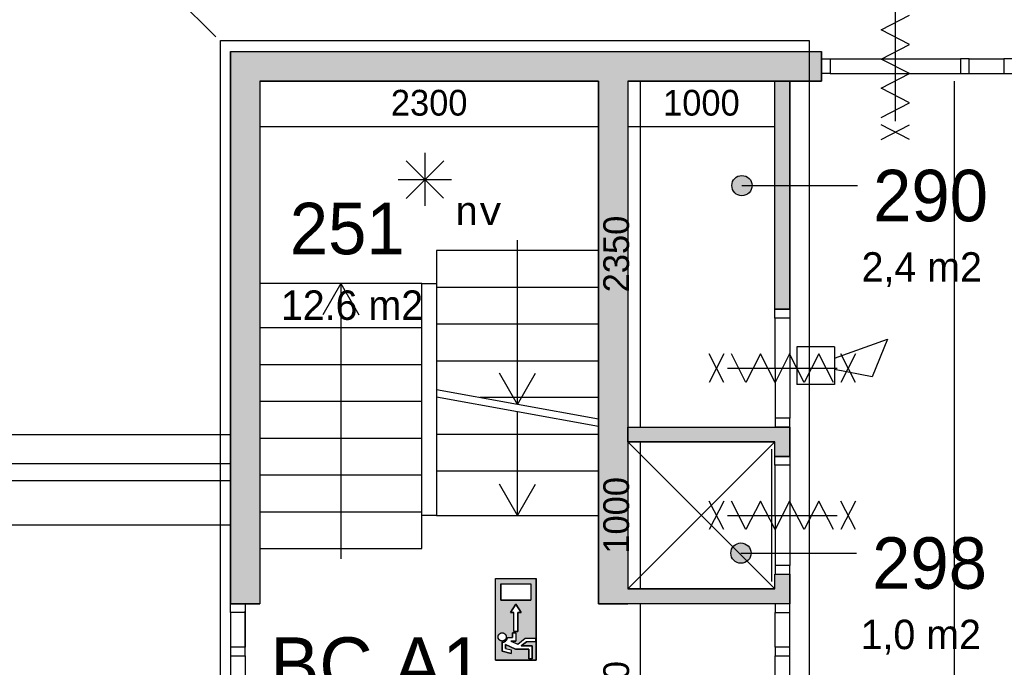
# Model space of a CAD drawing. Extents: x 393774 to 561444, y -100020 to -6220.
# Tile 9 of 47: x 499512 to 506203, y -81502 to -77103. Entities that reach past the tile are written whole.
import ezdxf
from ezdxf.enums import TextEntityAlignment as Align

# ---------------------------------------------------------------- set-up
doc = ezdxf.new("R2010")
doc.units = 0
doc.header["$MEASUREMENT"] = 0
doc.header["$PDMODE"] = 35
doc.header["$PDSIZE"] = -0.5
doc.layers.get('0').update_dxf_attribs({"linetype": 'CONTINUOUS'})
doc.layers.get('DEFPOINTS').update_dxf_attribs({"linetype": 'CONTINUOUS'})
for name, color, linetype in [('AA$1A---_ARCEER', 252, 'CONTINUOUS'), ('AL21----_BUITENWAND', 252, 'CONTINUOUS'), ('AL22----_BINNENWAND', 252, 'CONTINUOUS'), ('AL24----_TRAPPEN', 252, 'CONTINUOUS'), ('AL32----_BINNENKOZIJN', 252, 'CONTINUOUS'), ('AM$1A---_MAATVOERING', 252, 'CONTINUOUS'), ('Brandweer', 252, 'CONTINUOUS'), ('LAYER01', 252, 'CONTINUOUS'), ('M2', 252, 'CONTINUOUS'), ('OMPARTIMENTERING', 252, 'CONTINUOUS')]:
    doc.layers.add(name, color=color, linetype=linetype)
doc.styles.add('B-01', font='b-gbp')
doc.styles.add('MONOTXT', font='MONOTXT')
doc.dimstyles.new('BBA_STAND', dxfattribs={"dimtxt": 175, "dimasz": 1, "dimexe": 1, "dimexo": 0.001, "dimgap": 75, "dimtad": 1, "dimdec": 0, "dimzin": 0, "dimdsep": 46, "dimtxsty": 'B-01', "dimblk": 'NONE', "dimblk1": 'NONE', "dimblk2": 'PIJL1', "dimcen": 1, "dimse1": 1, "dimse2": 1, "dimclrd": 256, "dimclre": 1, "dimclrt": 256, "dimadec": 0, "dimazin": 0, "dimtfac": 1, "dimtdec": 0, "dimtmove": 0, "dimatfit": 0, "dimldrblk": 'PIJL1', "dimfxl": 1, "dimtolj": 1, "dimtzin": 0, "dimarcsym": 0})

# ---------------------------------------------------------------- blocks, each defined once
blk = doc.blocks.new('*D70')
at = {"layer": 'AM$1A---_MAATVOERING', "lineweight": -2, "transparency": 16777216}
blk.add_line((503728.9, -77520.1), (503728.9, -79870.1), dxfattribs=at)
at = {"layer": 'DEFPOINTS', "color": 0, "transparency": 16777216}
for p in [(503870.9, -77520.1), (503728.9, -79870.1), (503870.9, -79870.1)]:
    blk.add_point(p, dxfattribs=at)
at = {"layer": 'AM$1A---_MAATVOERING', "transparency": 16777216, "insert": (503566.4, -78695.1), "char_height": 175, "attachment_point": 5, "rotation": 90, "style": 'B-01'}
blk.add_mtext('\\A1;2350', dxfattribs=at)
blk = doc.blocks.new('_None')
blk = doc.blocks.new('PIJL1')
at = {"color": 1, "linetype": 'ByBlock'}
blk.add_line((0, 82.6), (0, -82.6), dxfattribs=at)
blk.add_solid([(-100, 16.7), (-100, -16.7), (0, 0)], dxfattribs=at)
blk = doc.blocks.new('*D71')
at = {"layer": 'AM$1A---_MAATVOERING', "lineweight": -2, "transparency": 16777216}
blk.add_line((503444.3, -77831.1), (501144.3, -77831.1), dxfattribs=at)
at = {"layer": 'DEFPOINTS', "color": 0, "transparency": 16777216}
for p in [(501144.3, -77805.1), (503444.3, -77805.1), (501144.3, -77831.1)]:
    blk.add_point(p, dxfattribs=at)
at = {"layer": 'AM$1A---_MAATVOERING', "transparency": 16777216, "insert": (502294.3, -77668.6), "char_height": 175, "attachment_point": 5, "style": 'B-01'}
blk.add_mtext('\\A1;2300', dxfattribs=at)
blk = doc.blocks.new('*D72')
at = {"layer": 'AM$1A---_MAATVOERING', "lineweight": -2, "transparency": 16777216}
blk.add_line((504644.3, -77831.1), (503644.3, -77831.1), dxfattribs=at)
at = {"layer": 'DEFPOINTS', "color": 0, "transparency": 16777216}
for p in [(503644.3, -77831.1), (503644.3, -77831.1), (504644.3, -77831.1)]:
    blk.add_point(p, dxfattribs=at)
at = {"layer": 'AM$1A---_MAATVOERING', "transparency": 16777216, "insert": (504144.3, -77668.6), "char_height": 175, "attachment_point": 5, "style": 'B-01'}
blk.add_mtext('\\A1;1000', dxfattribs=at)
blk = doc.blocks.new('*D73')
at = {"layer": 'AM$1A---_MAATVOERING', "lineweight": -2, "transparency": 16777216}
blk.add_line((503728.9, -79970.1), (503728.9, -80970.1), dxfattribs=at)
at = {"layer": 'DEFPOINTS', "color": 0, "transparency": 16777216}
for p in [(503902.9, -79970.1), (503728.9, -80970.1), (503902.9, -80970.1)]:
    blk.add_point(p, dxfattribs=at)
at = {"layer": 'AM$1A---_MAATVOERING', "transparency": 16777216, "insert": (503566.4, -80470.1), "char_height": 175, "attachment_point": 5, "rotation": 90, "style": 'B-01'}
blk.add_mtext('\\A1;1000', dxfattribs=at)
blk = doc.blocks.new('*D74')
at = {"layer": 'AM$1A---_MAATVOERING', "lineweight": -2, "transparency": 16777216}
blk.add_line((503728.9, -81070.1), (503728.9, -82370.1), dxfattribs=at)
at = {"layer": 'DEFPOINTS', "color": 0, "transparency": 16777216}
for p in [(503544.3, -81070.1), (503678.9, -82370.1), (503728.9, -82370.1)]:
    blk.add_point(p, dxfattribs=at)
at = {"layer": 'AM$1A---_MAATVOERING', "transparency": 16777216, "insert": (503566.4, -81720.1), "char_height": 175, "attachment_point": 5, "rotation": 90, "style": 'B-01'}
blk.add_mtext('\\A1;1300', dxfattribs=at)
blk = doc.blocks.new('*D103')
at = {"layer": 'AM$1A---_MAATVOERING', "lineweight": -2, "transparency": 16777216}
blk.add_line((505861.9, -77520.1), (505861.9, -88118.2), dxfattribs=at)
at = {"layer": 'DEFPOINTS', "color": 0, "transparency": 16777216}
for p in [(504959.4, -77520.1), (504851.9, -88118.2), (505861.9, -88118.2)]:
    blk.add_point(p, dxfattribs=at)
at = {"layer": 'AM$1A---_MAATVOERING', "transparency": 16777216, "insert": (505699.4, -82819.1), "char_height": 175, "attachment_point": 5, "rotation": 90, "style": 'B-01'}
blk.add_mtext('\\A1;10598', dxfattribs=at)

msp = doc.modelspace()

# ---------------------------------------------------------------- hatches: boundary and pattern name
at = {"layer": 'AA$1A---_ARCEER'}
h = msp.add_hatch(color=256, dxfattribs=at)
h.paths.add_polyline_path([(509194.3, -76120.1), (509194.3, -71120.1), (509094.3, -71120.1), (509094.3, -76120.1)])
h.paths.add_polyline_path([(509194.3, -77400.1), (509194.3, -77120.1), (509094.3, -77120.1), (509094.3, -77400.1)])
h.paths.add_polyline_path([(504959.4, -77520.1), (504959.4, -77320.1), (503544.3, -77320.1), (500944.3, -77320.1), (500944.3, -81070.1), (501144.3, -81070.1), (501144.3, -77520.1), (503444.3, -77520.1), (503444.3, -81070.1), (503644.3, -81070.1), (504744.3, -81070.1), (504744.3, -80870.1), (504644.3, -80870.1), (504644.3, -80970.1), (503644.3, -80970.1), (503644.3, -77520.1)])
h.paths.add_polyline_path([(504744.3, -79070.1), (504744.3, -77520.1), (504644.3, -77520.1), (504644.3, -79070.1)], flags=17)
h.paths.add_polyline_path([(504644.3, -79970.1), (504644.3, -80070.1), (504744.3, -80070.1), (504744.3, -79870.1), (504644.3, -79870.1), (503644.3, -79870.1), (503644.3, -79970.1)], flags=16)
h.paths.add_polyline_path([(504544.4, -82570.1), (504544.4, -84318.2), (504744.4, -84318.2), (504744.4, -82370.1), (502144.3, -82370.1), (502144.3, -82820.1), (501144.3, -82820.1), (501144.3, -82920.1), (502144.3, -82920.1), (502144.3, -84218.2), (502046.3, -84218.2), (502046.3, -84318.2), (502194.3, -84318.2), (503644.4, -84318.2), (503644.4, -84218.2), (502244.3, -84218.2), (502244.3, -82870.1), (502244.3, -82570.1)], flags=16)
h.paths.add_polyline_path([(504644.4, -88318.2), (504959.4, -88318.2), (504959.4, -88118.2), (504744.4, -88118.2), (504744.4, -86518.2), (504544.4, -86518.2), (504544.4, -88118.2), (501144.3, -88118.2), (501144.3, -82470.1), (501349.3, -82470.1), (501349.3, -82370.1), (501144.3, -82370.1), (500944.3, -82370.1), (500944.3, -88318.2)])
h.paths.add_polyline_path([(503393.3, -85618.2), (503393.3, -85228.3), (503293.3, -85228.3), (503293.3, -85518.2), (501144.3, -85518.2), (501144.3, -85618.2)], flags=17)
h.paths.add_polyline_path([(502268.8, -88118.2), (502268.8, -86918.2), (502393.3, -86918.2), (502393.3, -86818.2), (502218.8, -86818.2), (502044.3, -86818.2), (502044.3, -86918.2), (502168.8, -86918.2), (502168.8, -88118.2)], flags=16)
h.paths.add_polyline_path([(503393.3, -88118.2), (503393.3, -86618.2), (503644.4, -86618.2), (503644.4, -86518.2), (503393.3, -86518.2), (503293.3, -86518.2), (503293.3, -88118.2)], flags=16)
at = {"layer": 'Brandweer'}
h = msp.add_hatch(color=256, dxfattribs=at)
h.paths.add_polyline_path([(503021.7, -80898.4), (502744.2, -80898.4), (502744.2, -81453.2), (503021.7, -81453.2)])
h.paths.add_polyline_path([(502919.9, -81129.6), (502896.8, -81129.6), (502896.8, -81259), (502869.1, -81259), (502869.1, -81129.6), (502846, -81129.6), (502883, -81074.1)], flags=16)
h.paths.add_polyline_path([(502781.2, -81046.3), (502781.2, -80935.3), (502984.7, -80935.3), (502984.7, -81046.3)], flags=16)
h.paths.add_polyline_path([(502883, -81268.3), (502883, -81323.8), (502849.3, -81323.8), (502896.4, -81345.2), (502947.7, -81305.3), (503017, -81305.3), (503017, -81328.4), (502955.6, -81328.4), (502920, -81356.1), (502993.9, -81356.1), (502993.9, -81444), (502970.8, -81444), (502970.8, -81379.3), (502882, -81379.3), (502813.6, -81348.1), (502813.6, -81375.1), (502850.6, -81384.3), (502850.6, -81408.2), (502790.5, -81393.1), (502790.5, -81332.1), (502797, -81331.5), (502797.3, -81331.5), (502806.9, -81328.2), (502807.3, -81328), (502812.4, -81324.7), (502812.9, -81324.3), (502816.4, -81321.1), (502816.7, -81320.9), (502821.1, -81315.1), (502821.4, -81314.5), (502824.2, -81308.9), (502824.7, -81307.4), (502825.6, -81304.1), (502826, -81302.6), (502826, -81302.3), (502826.1, -81301.9), (502826.2, -81301.5), (502826.2, -81301), (502826.3, -81300.6), (502859.8, -81300.6), (502859.8, -81268.3)], flags=16)
h.paths.add_polyline_path([(502816.2, -81306.6), (502814.3, -81310.3), (502814.1, -81310.6), (502812, -81313.7), (502811.8, -81313.8), (502809.1, -81316.6), (502805.9, -81319.1), (502804.1, -81320.2), (502803.5, -81320.6), (502799.8, -81322.2), (502795.8, -81323.3), (502795.9, -81323.3), (502793.9, -81323.5), (502793, -81323.7), (502789.1, -81323.8), (502785, -81323.3), (502781, -81322.2), (502781.1, -81322.2), (502777.3, -81320.5), (502776.9, -81320.3), (502773.9, -81318.3), (502772.8, -81317.4), (502772.7, -81317.3), (502772.8, -81317.4), (502772.7, -81317.3), (502770.7, -81315.6), (502770.4, -81315.2), (502768.2, -81312.6), (502767.3, -81311.3), (502767.2, -81311.2), (502767.3, -81311.3), (502767.2, -81311.2), (502765.9, -81309.1), (502765.2, -81307.4), (502764.9, -81306.9), (502765.1, -81307.3), (502763.9, -81304.1), (502763.3, -81301.8), (502763.2, -81301.3), (502762.7, -81297.4), (502762.8, -81293.3), (502763.5, -81289.3), (502764.8, -81285.4), (502765.4, -81284.1), (502765.5, -81284), (502765.4, -81284.1), (502765.5, -81283.9), (502766.6, -81281.7), (502769, -81278.4), (502770.1, -81277.2), (502770.5, -81276.7), (502770.4, -81276.9), (502770.8, -81276.4), (502771.8, -81275.4), (502773.4, -81274.2), (502774, -81273.6), (502777.4, -81271.5), (502781.1, -81269.8), (502785, -81268.8), (502787, -81268.5), (502787.5, -81268.4), (502787.1, -81268.5), (502790.5, -81268.2), (502790.5, -81268.2), (502794.6, -81268.5), (502798.5, -81269.4), (502800.4, -81270.1), (502801, -81270.3), (502800.5, -81270.1), (502803.6, -81271.5), (502807, -81273.7), (502808.3, -81274.7), (502808.4, -81274.8), (502808.3, -81274.7), (502808.4, -81274.8), (502810.1, -81276.4), (502812.8, -81279.4), (502815, -81282.9), (502816.6, -81286.6), (502817.7, -81290.6), (502818.3, -81294.7), (502818.1, -81298.8), (502817.4, -81302.8), (502817.4, -81302.9)], flags=16)
at = {"layer": 'LAYER01'}
for points in [[(504419.7, -78299.1, 1), (504419.7, -78161.5, 1)], [(504413, -80657.6, 1), (504413, -80795.2, 1)]]:
    msp.add_hatch(color=256, dxfattribs=at).paths.add_polyline_path(points)

# ---------------------------------------------------------------- linework, layer by layer
at = {"layer": 'AL21----_BUITENWAND'}
for points in [[(499346.1, -79920), (500944.2, -79920)], [(497930.3, -80534), (500944.3, -80534)]]:
    msp.add_lwpolyline(points, dxfattribs=at)
msp.add_lwpolyline([(498230.3, -80234), (500944.2, -80234), (500944.2, -80120), (498344.3, -80120)], close=True, dxfattribs=at)
at = {"layer": 'AL22----_BINNENWAND'}
for points in [[(500944.3, -77320.1), (503644.3, -77320.1)], [(500944.3, -77320.1), (503644.3, -77320.1)], [(500944.3, -77320.1), (503544.3, -77320.1)], [(500944.3, -77320.1), (500944.3, -81070.1)], [(500944.3, -77320.1), (500944.3, -81070.1)], [(500944.3, -81070.1), (500944.3, -77320.1)], [(503544.3, -77320.1), (504959.4, -77320.1)], [(503644.3, -77320.1), (504959.4, -77320.1)], [(503644.3, -77320.1), (504959.4, -77320.1)], [(504959.4, -77520.1), (504959.4, -77320.1)], [(504959.4, -77520.1), (504959.4, -77320.1)], [(504959.4, -77320.1), (504959.4, -77520.1)], [(503444.3, -77520.1), (501144.3, -77520.1)], [(501144.3, -77520.1), (503444.3, -77520.1), (503444.3, -81070.1)], [(501144.3, -77520.1), (503444.3, -77520.1), (503444.3, -81070.1)], [(501144.3, -77520.1), (501144.3, -81070.1)], [(501144.3, -77520.1), (501144.3, -81070.1)], [(501144.3, -77520.1), (501144.3, -81070.1)], [(503444.3, -81070.1), (503444.3, -77520.1)], [(503644.3, -77520.1), (503644.3, -80970.1)], [(503644.3, -77520.1), (504959.4, -77520.1)], [(503644.3, -77520.1), (504959.4, -77520.1)], [(504959.4, -77520.1), (503644.3, -77520.1)], [(504644.3, -79070.1), (504644.3, -77520.1)], [(504644.3, -79070.1), (504644.3, -77520.1)], [(504644.3, -79070.1), (504644.3, -77520.1)], [(504744.3, -77520.1), (504644.3, -77520.1)], [(504744.3, -77520.1), (504644.3, -77520.1)], [(504644.3, -77520.1), (504744.3, -77520.1)], [(504744.3, -79070.1), (504744.3, -77520.1)], [(504744.3, -79070.1), (504744.3, -77520.1)], [(504744.3, -77520.1), (504744.3, -79070.1)], [(504644.3, -79070.1), (504744.3, -79070.1)], [(504644.3, -79070.1), (504744.3, -79070.1)], [(504744.3, -79070.1), (504644.3, -79070.1)], [(503644.3, -79870.1), (504644.3, -79870.1)], [(503644.3, -79870.1), (504644.3, -79870.1)], [(503644.3, -79970.1), (503644.3, -79870.1)], [(504744.3, -79870.1), (504644.3, -79870.1)], [(504744.3, -79870.1), (504644.3, -79870.1)], [(504644.3, -79870.1), (504744.3, -79870.1)], [(504744.3, -80070.1), (504744.3, -79870.1)], [(504744.3, -80070.1), (504744.3, -79870.1)], [(504744.3, -79870.1), (504744.3, -80070.1)], [(504644.3, -79970.1), (503644.3, -80970.1)], [(503644.3, -79970.1), (504644.3, -79970.1)], [(504644.3, -79970.1), (503644.3, -79970.1)], [(504644.3, -79970.1), (503644.3, -80970.1)], [(503644.3, -79970.1), (504644.3, -80970.1)], [(503644.3, -79970.1), (503644.3, -80970.1)], [(504644.3, -79970.1), (503644.3, -79970.1)], [(504644.3, -80070.1), (504644.3, -79970.1)], [(504644.3, -80070.1), (504744.3, -80070.1)], [(504644.3, -80070.1), (504744.3, -80070.1)], [(504744.3, -80070.1), (504644.3, -80070.1)], [(504644.3, -80970.1), (504644.3, -80870.1)], [(504644.3, -80870.1), (504744.3, -80870.1)], [(504644.3, -80970.1), (504644.3, -80870.1)], [(504644.3, -80870.1), (504744.3, -80870.1)], [(504644.3, -80970.1), (504644.3, -80870.1)], [(504644.3, -80870.1), (504744.3, -80870.1)], [(504744.3, -81070.1), (504744.3, -80870.1)], [(504744.3, -81070.1), (504744.3, -80870.1)], [(504744.3, -80870.1), (504744.3, -81070.1)], [(504644.3, -80970.1), (503644.3, -80970.1)], [(504644.3, -80970.1), (503644.3, -80970.1)], [(503644.3, -80970.1), (504644.3, -80970.1)], [(500944.3, -81070.1), (501144.3, -81070.1)], [(500944.3, -81070.1), (501144.3, -81070.1)], [(501144.3, -81070.1), (500944.3, -81070.1)], [(503444.3, -81070.1), (503644.3, -81070.1)], [(503444.3, -81070.1), (503644.3, -81070.1)], [(503644.3, -81070.1), (503444.3, -81070.1)], [(504744.3, -81070.1), (503644.3, -81070.1)], [(504744.3, -81070.1), (503644.3, -81070.1)], [(504744.3, -81070.1), (503644.3, -81070.1)]]:
    msp.add_lwpolyline(points, dxfattribs=at)
at = {"layer": 'AL24----_TRAPPEN'}
for points in [[(502894.3, -79716.5), (502894.3, -78600.1)], [(501694.3, -78895.1), (501571.5, -79107.7)], [(501694.3, -78895.1), (501571.5, -79107.7)], [(501694.3, -78895.1), (501817.1, -79107.7)], [(501694.3, -78895.1), (501817.1, -79107.7)], [(501694.3, -78895.1), (501694.3, -80765.1)], [(501694.3, -78895.1), (501694.3, -80765.1)], [(502244.3, -78895.1), (502344.3, -78895.1)], [(502244.3, -78895.1), (502344.3, -78895.1)], [(502344.3, -78920.1), (503444.3, -78920.1)], [(501144.3, -79195.1), (502244.3, -79195.1)], [(502344.3, -79170.1), (503444.3, -79170.1)], [(501144.3, -79445.1), (502244.3, -79445.1)], [(502344.3, -79420.1), (503444.3, -79420.1)], [(502894.3, -79716.5), (502771.5, -79503.9)], [(502894.3, -79716.5), (503017.1, -79503.9)], [(503444.3, -79816.5), (502894.3, -79716.5), (502344.3, -79616.5)], [(503444.3, -79866.5), (502894.3, -79766.5), (502344.3, -79666.5)], [(503444.3, -79670.1), (502638.7, -79670.1)], [(501144.3, -79695.1), (502244.3, -79695.1)], [(502894.3, -80470.1), (502894.3, -79766.5)], [(501144.3, -79945.1), (502244.3, -79945.1)], [(503444.3, -79920.1), (502344.3, -79920.1)], [(501144.3, -80195.1), (502244.3, -80195.1)], [(503444.3, -80170.1), (502344.3, -80170.1)], [(502894.3, -80470.1), (502771.5, -80257.4)], [(502894.3, -80470.1), (503017.1, -80257.4)], [(501144.3, -80445.1), (502244.3, -80445.1)], [(502344.3, -80470.1), (502244.3, -80470.1)], [(502344.3, -80470.1), (502244.3, -80470.1)]]:
    msp.add_lwpolyline(points, dxfattribs=at)
for points in [[(503444.3, -78670.1), (502344.3, -78670.1), (502344.3, -80470.1), (503444.3, -80470.1)], [(501144.3, -80695.1), (502244.3, -80695.1), (502244.3, -78895.1), (501144.3, -78895.1)], [(501144.3, -80695.1), (502244.3, -80695.1), (502244.3, -78895.1), (501144.3, -78895.1)]]:
    msp.add_lwpolyline(points, close=True, dxfattribs=at)
at = {"layer": 'AL32----_BINNENKOZIJN'}
for points in [[(505461.8, -77220.1), (505461.8, -77420.1), (505461.8, -77620.1)], [(505461.8, -77220.1), (505461.8, -77420.1), (505461.8, -77620.1)], [(505019.1, -77370.1), (505904.4, -77370.1)], [(505964.1, -77370.1), (506199.6, -77370.1)], [(505019.1, -77469.8), (505904.4, -77469.8)], [(505964.1, -77469.8), (506199.6, -77469.8)], [(504644.3, -79130.1), (504644.6, -79810.3)], [(504744.3, -79130.1), (504744.3, -79810.3)], [(504494.3, -79470.2), (504694.3, -79470.2), (504894.3, -79470.2)], [(504644.3, -80130.1), (504644.6, -80810.3)], [(504744.3, -80130.1), (504744.3, -80810.3)], [(504494.3, -80470.2), (504694.3, -80470.2), (504894.3, -80470.2)], [(500944.5, -81129.8), (500944.5, -81364.6)], [(501044.3, -81370.1), (501044.3, -81121.1)], [(501044.3, -81370.1), (501044.3, -81121.1)], [(501044.3, -81129.8), (501044.3, -81364.6)], [(504644.4, -81365.3), (504644.4, -81129.8)], [(504744.1, -81365.3), (504744.1, -81129.8)], [(500944.5, -81424.3), (500944.5, -82309.3)], [(501044.3, -81424.3), (501044.3, -82309.3)], [(504644.4, -82309.3), (504644.4, -81425.1)], [(504744.1, -82309.3), (504744.1, -81425.1)]]:
    msp.add_lwpolyline(points, dxfattribs=at)
for points in [[(504959.4, -77370.1), (505019.1, -77370.1), (505019.1, -77469.8), (504959.4, -77469.8)], [(505964.1, -77370.1), (505904.4, -77370.1), (505904.4, -77469.8), (505964.1, -77469.8)], [(506259.4, -77370.1), (506199.6, -77370.1), (506199.6, -77469.8), (506259.4, -77469.8)], [(504744.3, -79070.1), (504744.3, -79130.1), (504644.3, -79130.1), (504644.3, -79070.1)], [(504744.3, -79870.1), (504744.3, -79810.3), (504644.6, -79810.3), (504644.6, -79870.1)], [(504744.3, -80070.1), (504744.3, -80130.1), (504644.3, -80130.1), (504644.3, -80070.1)], [(504744.3, -80870.1), (504744.3, -80810.3), (504644.6, -80810.3), (504644.6, -80870.1)], [(501044.3, -81070.1), (501044.3, -81129.8), (500944.5, -81129.8), (500944.5, -81070.1)], [(504644.4, -81070.1), (504644.4, -81129.8), (504744.1, -81129.8), (504744.1, -81070.1)], [(501044.3, -81424.3), (501044.3, -81364.6), (500944.5, -81364.6), (500944.5, -81424.3)], [(504644.4, -81365.3), (504644.4, -81425.1), (504744.1, -81425.1), (504744.1, -81365.3)]]:
    msp.add_lwpolyline(points, close=True, dxfattribs=at)
at = {"layer": 'Brandweer'}
for p, q in [((502264.6, -78008.4, 2600), (502264.6, -78368.2, 2600)), ((502137.4, -78061.1, 2600), (502391.8, -78315.5, 2600)), ((502137.4, -78316.8, 2600), (502393.1, -78061.1, 2600)), ((502083.8, -78189.2, 2600), (502445.4, -78189.2, 2600)), ((505049, -79401.4), (505408, -79273.2)), ((505408, -79273.2), (505305.4, -79529.6)), ((505049, -79324.5), (504792.5, -79324.5)), ((504792.5, -79324.5), (504792.5, -79580.9)), ((505049, -79324.5), (505049, -79580.9)), ((505305.4, -79529.6), (505049, -79478.3)), ((505049, -79580.9), (504792.5, -79580.9)), ((502744.2, -80898.4, 2600), (503021.7, -80898.4, 2600)), ((502744.2, -81453.2, 2600), (502744.2, -80898.4, 2600)), ((502781.2, -80935.3, 2600), (502984.7, -80935.3, 2600)), ((502781.2, -80935.3, 2600), (502781.2, -81046.3, 2600)), ((502984.7, -80935.3, 2600), (502984.7, -81046.3, 2600)), ((503021.7, -81453.2, 2600), (503021.7, -80898.4, 2600)), ((502781.2, -81046.3, 2600), (502984.7, -81046.3, 2600)), ((502883, -81074.1, 2600), (502846, -81129.6, 2600)), ((502919.9, -81129.6, 2600), (502883, -81074.1, 2600)), ((502846, -81129.6, 2600), (502869.1, -81129.6, 2600)), ((502869.1, -81259, 2600), (502869.1, -81129.6, 2600)), ((502896.8, -81129.6, 2600), (502919.9, -81129.6, 2600)), ((502896.8, -81259, 2600), (502896.8, -81129.6, 2600)), ((502859.8, -81268.3, 2600), (502859.8, -81300.6, 2600)), ((502883, -81268.3, 2600), (502859.8, -81268.3, 2600)), ((502869.1, -81259, 2600), (502896.8, -81259, 2600)), ((502883, -81268.3, 2600), (502883, -81323.8, 2600)), ((502790.5, -81332.1, 2600), (502790.5, -81393.1, 2600)), ((502813.6, -81348.1, 2600), (502882, -81379.3, 2600)), ((502813.6, -81375.1, 2600), (502813.6, -81348.1, 2600)), ((502826.3, -81300.6, 2600), (502859.8, -81300.6, 2600)), ((502849.3, -81323.8, 2600), (502883, -81323.8, 2600)), ((502849.3, -81323.8, 2600), (502896.4, -81345.2, 2600)), ((502896.3, -81345.3, 2600), (502947.7, -81305.3, 2600)), ((502920, -81356.1, 2600), (502955.6, -81328.4, 2600)), ((502993.9, -81356.1, 2600), (502920, -81356.1, 2600)), ((502947.7, -81305.3, 2600), (503017, -81305.3, 2600)), ((503017, -81328.4, 2600), (502955.6, -81328.4, 2600)), ((502993.9, -81444, 2600), (502993.9, -81356.1, 2600)), ((503017, -81305.3, 2600), (503017, -81328.4, 2600)), ((502790.5, -81393.1, 2600), (502850.6, -81408.2, 2600)), ((502813.6, -81375.1, 2600), (502850.6, -81384.3, 2600)), ((502850.6, -81384.3, 2600), (502850.6, -81408.2, 2600)), ((502882, -81379.3, 2600), (502970.8, -81379.3, 2600)), ((502970.8, -81379.3, 2600), (502970.8, -81444, 2600)), ((502744.2, -81453.2, 2600), (503021.7, -81453.2, 2600)), ((502970.8, -81444, 2600), (502993.9, -81444, 2600))]:
    msp.add_line(p, q, dxfattribs=at)
for points in [[(505365, -77766.7), (505558.6, -77667.7), (505365, -77568.7), (505558.6, -77469.7), (505365, -77370.7), (505558.6, -77271.7), (505365, -77172.7), (505558.6, -77073.7)], [(505461.8, -77047.7), (505461.8, -77792.7)], [(505461.8, -77047.7), (505461.8, -77792.7)], [(505365, -77917.7), (505558.6, -77817.7)], [(505558.6, -77917.7), (505365, -77817.7)], [(504296.9, -79373.4), (504196.9, -79567)], [(504296.9, -79567), (504196.9, -79373.4)], [(505040.9, -79567), (504941.9, -79373.4), (504842.9, -79567), (504743.9, -79373.4), (504644.9, -79567), (504545.9, -79373.4), (504446.9, -79567), (504347.9, -79373.4)], [(505191.9, -79373.4), (505091.9, -79567)], [(505191.9, -79567), (505091.9, -79373.4)], [(504321.9, -79470.2), (505066.9, -79470.2)], [(504321.9, -79470.2), (505066.9, -79470.2)], [(504296.9, -80567.2), (504196.9, -80373.7)], [(504296.9, -80373.7), (504196.9, -80567.2)], [(505040.9, -80567.2), (504941.9, -80373.7), (504842.9, -80567.2), (504743.9, -80373.7), (504644.9, -80567.2), (504545.9, -80373.7), (504446.9, -80567.2), (504347.9, -80373.7)], [(505191.9, -80567.2), (505091.9, -80373.7)], [(505191.9, -80373.7), (505091.9, -80567.2)], [(504321.9, -80470.5), (505066.9, -80470.5)], [(504321.9, -80470.5), (505066.9, -80470.5)]]:
    msp.add_lwpolyline(points, dxfattribs=at)
at = {"layer": 'Brandweer', "elevation": 2600}
for points in [[(503021.7, -81453.2), (502744.2, -81453.2), (502744.2, -80898.4), (503021.7, -80898.4), (503021.7, -81453.2)], [(502984.7, -81046.3), (502781.2, -81046.3), (502781.2, -80935.3), (502984.7, -80935.3), (502984.7, -81046.3)], [(502896.8, -81259), (502869.1, -81259), (502869.1, -81129.6), (502846, -81129.6), (502883, -81074.1), (502919.9, -81129.6), (502896.8, -81129.6), (502896.8, -81259)], [(502770.9, -81276.4), (502771.8, -81275.5), (502772.9, -81274.6), (502773.9, -81273.7), (502775.1, -81273), (502776.2, -81272.2), (502777.4, -81271.6), (502778.6, -81270.9), (502779.9, -81270.4), (502781.1, -81269.9), (502782.4, -81269.5), (502783.7, -81269.1), (502785.1, -81268.8), (502786.4, -81268.6), (502787.8, -81268.4), (502789.1, -81268.3), (502790.5, -81268.3), (502791.8, -81268.3), (502793.2, -81268.4), (502794.5, -81268.6), (502795.9, -81268.8), (502797.2, -81269.1), (502798.5, -81269.5), (502799.8, -81269.9), (502801.1, -81270.4), (502802.3, -81270.9), (502803.5, -81271.6), (502804.7, -81272.2), (502805.9, -81273), (502807, -81273.7), (502808.1, -81274.6), (502809.1, -81275.5), (502810.1, -81276.4), (502811, -81277.4), (502811.9, -81278.4), (502812.8, -81279.5), (502813.5, -81280.6), (502814.3, -81281.8), (502814.9, -81282.9), (502815.6, -81284.2), (502816.1, -81285.4), (502816.6, -81286.7), (502817, -81288), (502817.4, -81289.3), (502817.7, -81290.6), (502817.9, -81292), (502818.1, -81293.3), (502818.2, -81294.7), (502818.2, -81296), (502818.2, -81297.4), (502818.1, -81298.7), (502817.9, -81300.1), (502817.7, -81301.4), (502817.4, -81302.8), (502817, -81304.1), (502816.6, -81305.4), (502816.1, -81306.6), (502815.6, -81307.9), (502814.9, -81309.1), (502814.3, -81310.3), (502813.5, -81311.4), (502812.8, -81312.6), (502811.9, -81313.6), (502811, -81314.7), (502810.1, -81315.6), (502809.1, -81316.6), (502808.1, -81317.5), (502807, -81318.3), (502805.9, -81319.1), (502804.7, -81319.8), (502803.5, -81320.5), (502802.3, -81321.1), (502801.1, -81321.7), (502799.8, -81322.1), (502798.5, -81322.6), (502797.2, -81322.9), (502795.9, -81323.2), (502794.5, -81323.5), (502793.2, -81323.6), (502791.8, -81323.7), (502790.5, -81323.8), (502789.1, -81323.7), (502787.8, -81323.6), (502786.4, -81323.5), (502785.1, -81323.2), (502783.7, -81322.9), (502782.4, -81322.6), (502781.1, -81322.1), (502779.9, -81321.7), (502778.6, -81321.1), (502777.4, -81320.5), (502776.2, -81319.8), (502775.1, -81319.1), (502773.9, -81318.3), (502772.9, -81317.5), (502771.8, -81316.6), (502770.9, -81315.6), (502769.9, -81314.7), (502769, -81313.6), (502768.2, -81312.6), (502767.4, -81311.4), (502766.7, -81310.3), (502766, -81309.1), (502765.4, -81307.9), (502764.8, -81306.6), (502764.3, -81305.4), (502763.9, -81304.1), (502763.6, -81302.8), (502763.3, -81301.4), (502763, -81300.1), (502762.9, -81298.7), (502762.8, -81297.4), (502762.7, -81296), (502762.8, -81294.7), (502762.9, -81293.3), (502763, -81291.9), (502763.3, -81290.6), (502763.6, -81289.3), (502763.9, -81288), (502764.3, -81286.7), (502764.8, -81285.4), (502765.4, -81284.2), (502766, -81282.9), (502766.7, -81281.8), (502767.4, -81280.6), (502768.2, -81279.5), (502769, -81278.4), (502769.9, -81277.4), (502770.9, -81276.4)], [(502786.4, -81323.5), (502781.8, -81322.4), (502776.6, -81320.1), (502772.7, -81317.4), (502770.2, -81315), (502767.3, -81311.3), (502765.2, -81307.4), (502763.3, -81301.7), (502762.8, -81294.3), (502763.9, -81288.1), (502765.4, -81284), (502766.6, -81281.9), (502768.3, -81279.3), (502770.1, -81277.2), (502773.5, -81274.1), (502777.1, -81271.7), (502781.4, -81269.8), (502787.1, -81268.5), (502791.3, -81268.3), (502794.9, -81268.6), (502800.5, -81270.2), (502804, -81271.8), (502808.3, -81274.8), (502812.5, -81279.1), (502814.4, -81282), (502816.5, -81286.4), (502817.7, -81290.7), (502818.2, -81297.4), (502817.2, -81303.5), (502815.6, -81307.7), (502813.8, -81311), (502811.4, -81314.2), (502808, -81317.5), (502804.1, -81320.2), (502800.8, -81321.8), (502796.5, -81323.1), (502793.8, -81323.6), (502789.1, -81323.7), (502786.4, -81323.5)], [(502993.9, -81444), (502970.8, -81444), (502970.8, -81379.3), (502882, -81379.3), (502813.6, -81348.1), (502813.6, -81375.1), (502850.6, -81384.3), (502850.6, -81408.2), (502790.5, -81393.1), (502790.5, -81332.1), (502796.3, -81331.7), (502798.8, -81331.2), (502801.3, -81330.5), (502804.1, -81329.5), (502807.6, -81327.8), (502810.3, -81326.2), (502812.2, -81324.9), (502814.5, -81323), (502816.4, -81321.2), (502818.8, -81318.4), (502820.8, -81315.6), (502822.6, -81312.6), (502823.9, -81309.7), (502825.3, -81305.5), (502826, -81302.6), (502826.7, -81300.6), (502859.8, -81300.6), (502859.8, -81268.3), (502883, -81268.3), (502883, -81323.8), (502849.3, -81323.8), (502896.4, -81345.2), (502947.7, -81305.3), (503017, -81305.3), (503017, -81328.4), (502955.6, -81328.4), (502920, -81356.1), (502993.9, -81356.1), (502993.9, -81444)], [(502790.5, -81332.1), (502790.9, -81332.1), (502791.3, -81332.1), (502791.7, -81332.1), (502792.1, -81332.1), (502792.5, -81332.1), (502792.9, -81332.1), (502793.3, -81332), (502793.7, -81332), (502794.1, -81332), (502794.5, -81331.9), (502794.9, -81331.9), (502795.3, -81331.8), (502795.7, -81331.8), (502796.1, -81331.7), (502796.5, -81331.6), (502796.9, -81331.6), (502797.3, -81331.5), (502797.7, -81331.4), (502798.1, -81331.3), (502798.5, -81331.2), (502798.9, -81331.1), (502799.3, -81331), (502799.7, -81330.9), (502800.1, -81330.8), (502800.5, -81330.7), (502800.9, -81330.6), (502801.3, -81330.5), (502801.7, -81330.4), (502802.1, -81330.2), (502802.5, -81330.1), (502802.8, -81330), (502803.2, -81329.8), (502803.6, -81329.7), (502804, -81329.5), (502804.3, -81329.4), (502804.7, -81329.2), (502805.1, -81329), (502805.5, -81328.9), (502805.8, -81328.7), (502806.2, -81328.5), (502806.6, -81328.3), (502806.9, -81328.2), (502807.3, -81328), (502807.7, -81327.8), (502808, -81327.6), (502808.4, -81327.4), (502808.7, -81327.2), (502809.1, -81327), (502809.4, -81326.8), (502809.8, -81326.6), (502810.1, -81326.3), (502810.4, -81326.1), (502810.8, -81325.9), (502811.1, -81325.7), (502811.5, -81325.4), (502811.8, -81325.2), (502812.1, -81324.9), (502812.4, -81324.7), (502812.8, -81324.4), (502813.1, -81324.2), (502813.4, -81323.9), (502813.7, -81323.7), (502814, -81323.4), (502814.3, -81323.1), (502814.6, -81322.9), (502814.9, -81322.6), (502815.2, -81322.3), (502815.5, -81322), (502815.8, -81321.8), (502816.1, -81321.5), (502816.4, -81321.2), (502816.7, -81320.9), (502816.9, -81320.6), (502817.2, -81320.3), (502817.5, -81320), (502817.8, -81319.7), (502818, -81319.4), (502818.3, -81319.1), (502818.5, -81318.7), (502818.8, -81318.4), (502819, -81318.1), (502819.3, -81317.8), (502819.5, -81317.5), (502819.8, -81317.1), (502820, -81316.8), (502820.2, -81316.5), (502820.5, -81316.1), (502820.7, -81315.8), (502820.9, -81315.4), (502821.1, -81315.1), (502821.3, -81314.8), (502821.6, -81314.4), (502821.8, -81314.1), (502822, -81313.7), (502822.2, -81313.3), (502822.4, -81313), (502822.5, -81312.6), (502822.7, -81312.3), (502822.9, -81311.9), (502823.1, -81311.5), (502823.3, -81311.2), (502823.4, -81310.8), (502823.6, -81310.4), (502823.8, -81310), (502823.9, -81309.7), (502824.1, -81309.3), (502824.2, -81308.9), (502824.3, -81308.5), (502824.5, -81308.1), (502824.6, -81307.8), (502824.8, -81307.4), (502824.9, -81307), (502825, -81306.6), (502825.1, -81306.2), (502825.2, -81305.8), (502825.3, -81305.4), (502825.4, -81305), (502825.5, -81304.6), (502825.6, -81304.2), (502825.7, -81303.9), (502825.8, -81303.5), (502825.9, -81303.1), (502826, -81302.7), (502826, -81302.3), (502826.1, -81301.9), (502826.2, -81301.5), (502826.2, -81301), (502826.3, -81300.6)]]:
    msp.add_lwpolyline(points, dxfattribs=at)
msp.add_lwpolyline([(502790.5, -81332.1), (502797.1, -81331.5), (502807.1, -81328.1), (502812.6, -81324.6), (502816.5, -81321), (502821.2, -81314.9), (502824.3, -81308.5), (502825.8, -81303.7), (502826.7, -81300.6), (502859.8, -81300.6), (502859.8, -81268.3), (502883, -81268.3), (502883, -81323.8), (502849.3, -81323.8), (502896.4, -81345.2), (502947.7, -81305.3), (503017, -81305.3), (503017, -81328.4), (502955.6, -81328.4), (502920, -81356.1), (502993.9, -81356.1), (502993.9, -81444), (502970.8, -81444), (502970.8, -81379.3), (502882, -81379.3), (502813.6, -81348.1), (502813.6, -81375.1), (502850.6, -81384.3), (502850.6, -81408.2), (502790.5, -81393.1)], close=True, dxfattribs=at)
at = {"layer": 'LAYER01'}
for p, q in [((504419.7, -78230.3), (505205, -78230.3)), ((504413, -80726.4), (505198.3, -80726.4))]:
    msp.add_line(p, q, dxfattribs=at)
for centre in [(504419.7, -78230.3), (504413, -80726.4)]:
    msp.add_circle(centre, 68.8, dxfattribs=at)
at = {"layer": 'OMPARTIMENTERING', "ltscale": 800}
for p, q in [((500844.3, -77220.1), (500137.2, -76513)), ((504619.5, -80020.1), (504619.5, -80920.1))]:
    msp.add_line(p, q, dxfattribs=at)
msp.add_lwpolyline([(500876.9, -82944.4), (500876.9, -77244.4), (504877, -77244.4), (504877, -82494.4), (502276.9, -82494.4), (502276.9, -82944.4), (500876.9, -82944.4)], close=True, dxfattribs=at)

# ---------------------------------------------------------------- texts
at = {"layer": 'Brandweer', "style": 'MONOTXT'}
msp.add_text('nv', height=185.94, dxfattribs=at).set_placement((502630.2, -78404.7, 2600), align=Align.MIDDLE)
at = {"layer": 'LAYER01', "style": 'B-01'}
for s, height, p in [('290', 350, (505310.8, -78472.8)), ('251', 350, (501347.2, -78696.8)), ('298', 350, (505304.1, -80968.9)), ('BC A1', 375, (501213.6, -81673.6))]:
    msp.add_text(s, height=height, rotation=0, dxfattribs=at).set_placement(p)
at = {"layer": 'M2', "char_height": 200, "width": 1805, "attachment_point": 1, "style": 'B-01'}
for s, insert in [('2,4 m2', (505232.8, -78682.8)), ('12.6 m2', (501287, -78942.3)), ('1,0 m2', (505226.1, -81178.9))]:
    msp.add_mtext(s, dxfattribs=dict(at, insert=insert))

# ---------------------------------------------------------------- dimensions: what is measured, and where the dimension line sits
at = {"layer": 'AM$1A---_MAATVOERING'}
for base, p1, p2, picture, middle in [((503728.9, -79870.1), (503870.9, -77520.1), (503870.9, -79870.1), '*D70', (503566.4, -78695.1)), ((505861.9, -88118.2), (504959.4, -77520.1), (504851.9, -88118.2), '*D103', (505699.4, -82819.1)), ((503728.9, -80970.1), (503902.9, -79970.1), (503902.9, -80970.1), '*D73', (503566.4, -80470.1)), ((503728.9, -82370.1), (503544.3, -81070.1), (503678.9, -82370.1), '*D74', (503566.4, -81720.1))]:
    dim = msp.add_linear_dim(base=base, p1=p1, p2=p2, angle=270, dimstyle='BBA_STAND', dxfattribs=at)
    dim.commit()
    dim.dimension.update_dxf_attribs({"geometry": picture, "text_midpoint": middle})
for base, p1, p2, picture, middle in [((501144.3, -77831.1), (503444.3, -77805.1), (501144.3, -77805.1), '*D71', (502294.3, -77668.6)), ((503644.3, -77831.1), (504644.3, -77831.1), (503644.3, -77831.1), '*D72', (504144.3, -77668.6))]:
    dim = msp.add_linear_dim(base=base, p1=p1, p2=p2, dimstyle='BBA_STAND', dxfattribs=at)
    dim.commit()
    dim.dimension.update_dxf_attribs({"geometry": picture, "text_midpoint": middle})

doc.saveas('drawing.dxf')
